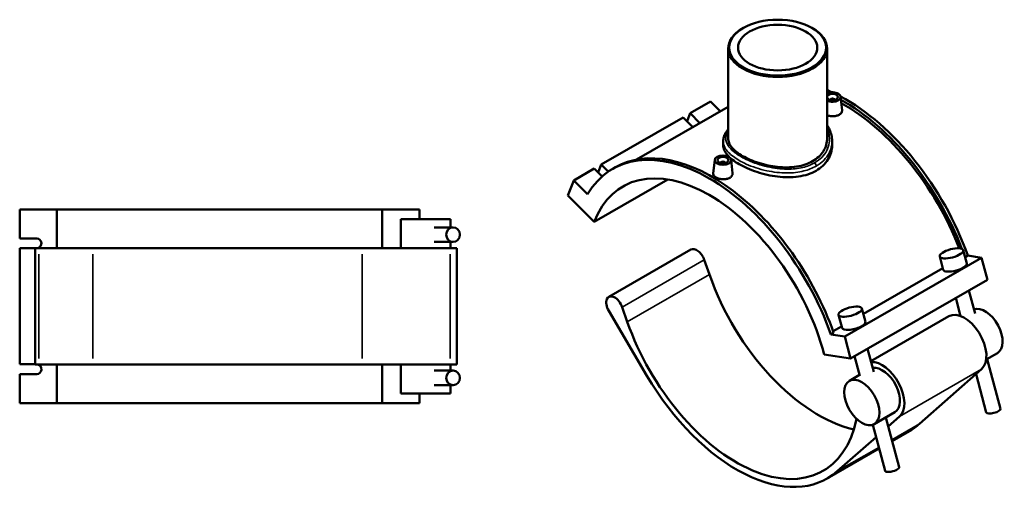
# Model space of a CAD drawing. Header units: millimetres. Extents: x -15 to 1200, y -66 to 1201.
# Tile 5 of 5: x 304 to 1200, y 771 to 1201. Entities that reach past the tile are written whole.
import ezdxf

# ---------------------------------------------------------------- set-up
doc = ezdxf.new("R2010")
doc.units = ezdxf.units.MM
doc.layers.add('Visible (ANSI)', color=7, linetype='Continuous', lineweight=50)
doc.layers.add('Visible Narrow (ANSI)', color=7, linetype='Continuous', lineweight=35)

msp = doc.modelspace()

# ---------------------------------------------------------------- linework, layer by layer
at = {"layer": 'Visible (ANSI)'}
for p, q in [((962.137, 1193.155), (961.499, 1192.785)), ((1024.744, 1193.155), (1025.383, 1192.785)), ((948.441, 1174.532), (948.441, 1092.741)), ((1038.441, 1174.532), (1038.441, 1092.741)), ((1050.707, 1130.621), (1052.025, 1118.324)), ((948.441, 1121.542), (864.991, 1073.486)), ((932.425, 1126.247), (913.828, 1115.538)), ((932.425, 1126.247), (941.282, 1117.419)), ((1041.221, 1127.902), (1041.221, 1127.716)), ((1045.221, 1127.902), (1045.221, 1127.716)), ((907.464, 1111.873), (832.935, 1068.954)), ((916.321, 1103.045), (907.464, 1111.873)), ((911.046, 1108.303), (913.828, 1115.538)), ((913.828, 1115.538), (922.685, 1106.71)), ((943.941, 1090.303), (943.941, 1086.491)), ((1042.941, 1090.303), (1042.941, 1086.491)), ((830.153, 1061.719), (832.935, 1068.954)), ((832.935, 1068.954), (839.401, 1062.511)), ((843.411, 1065.04), (845.9, 1066.474)), ((936.175, 1073.288), (934.854, 1060.968)), ((941.66, 1070.383), (941.66, 1070.569)), ((945.66, 1070.383), (945.66, 1070.569)), ((951.146, 1073.288), (952.465, 1060.991)), ((826.571, 1065.29), (807.974, 1054.58)), ((833.77, 1058.115), (826.571, 1065.29)), ((802.642, 1040.711), (807.974, 1054.58)), ((807.974, 1054.58), (820.557, 1042.039)), ((826.562, 1016.87), (893.53, 1055.434)), ((802.642, 1040.711), (826.562, 1016.87)), ((304.031, 1028.119), (337.86, 1028.119)), ((304.031, 1001.819), (304.031, 1028.119)), ((337.86, 1028.119), (337.86, 992.919)), ((337.86, 1028.119), (633.863, 1028.119)), ((633.863, 1028.119), (667.692, 1028.119)), ((633.863, 992.919), (633.863, 1028.119)), ((667.692, 1019.319), (667.692, 1028.119)), ((695.967, 1019.319), (650.607, 1019.319)), ((650.607, 992.919), (650.607, 1019.319)), ((695.967, 1011.854), (695.967, 1019.319)), ((698.218, 1011.854), (681.044, 1011.854)), ((304.031, 1001.819), (319.536, 1001.819)), ((698.218, 998.624), (681.044, 998.624)), ((695.967, 992.919), (695.967, 998.624)), ((318.169, 992.819), (304.031, 992.819)), ((304.031, 887.419), (304.031, 992.819)), ((321.461, 992.919), (318.169, 992.919)), ((318.169, 887.319), (318.169, 992.919)), ((321.461, 992.919), (370.557, 992.919)), ((615.392, 992.919), (370.557, 992.919)), ((615.392, 992.919), (695.492, 992.919)), ((701.637, 992.919), (695.492, 992.919)), ((701.637, 887.319), (701.637, 992.919)), ((914.462, 991.672), (839.791, 948.672)), ((1140.902, 985.394), (1144.102, 973.388)), ((1162.208, 991.072), (1165.408, 979.066)), ((1163.868, 984.844), (1166.324, 986.258)), ((1178.907, 984.307), (1166.324, 986.258)), ((926.752, 982.307), (931.383, 969.046)), ((1178.907, 984.307), (1054.456, 912.641)), ((1184.24, 964.297), (1178.907, 984.307)), ((1071.384, 933.275), (1143.695, 974.916)), ((1184.24, 964.297), (1059.789, 892.63)), ((1167.369, 954.582), (1173.013, 933.403)), ((1155.499, 947.746), (1159.898, 931.237)), ((839.857, 935.963), (874.573, 876.931)), ((856.713, 926.047), (852.081, 939.307)), ((1052.008, 920.355), (1048.808, 932.361)), ((1073.315, 926.033), (1070.115, 938.039)), ((1149.158, 931.003), (1078.3, 890.198)), ((1041.873, 914.592), (1044.362, 916.025)), ((1054.456, 912.641), (1041.873, 914.592)), ((1043.862, 917.426), (1051.601, 921.883)), ((1059.789, 892.63), (1054.456, 912.641)), ((1035.868, 896.339), (1059.789, 892.63)), ((1080.919, 880.37), (1075.275, 901.548)), ((1193.291, 897.531), (1183.145, 891.688)), ((304.031, 887.419), (318.169, 887.419)), ((318.169, 887.319), (321.461, 887.319)), ((370.557, 887.319), (321.461, 887.319)), ((337.86, 887.319), (337.86, 852.119)), ((370.557, 887.319), (615.392, 887.319)), ((695.492, 887.319), (615.392, 887.319)), ((633.863, 852.119), (633.863, 887.319)), ((650.607, 860.919), (650.607, 887.319)), ((695.492, 887.319), (701.637, 887.319)), ((695.967, 881.614), (695.967, 887.319)), ((1068.136, 876.963), (1063.405, 894.713)), ((1183.999, 892.18), (1196.038, 847.004)), ((319.536, 878.419), (304.031, 878.419)), ((304.031, 852.119), (304.031, 878.419)), ((681.044, 881.614), (698.218, 881.614)), ((1067.942, 877.69), (1058.649, 872.339)), ((1179.007, 882.984), (1122.368, 833.098)), ((1173.946, 878.526), (1183.254, 843.597)), ((650.607, 860.919), (695.967, 860.919)), ((667.692, 852.119), (667.692, 860.919)), ((681.044, 868.384), (698.218, 868.384)), ((695.967, 860.919), (695.967, 868.384)), ((337.86, 852.119), (304.031, 852.119)), ((633.863, 852.119), (337.86, 852.119)), ((667.692, 852.119), (633.863, 852.119)), ((1099.953, 843.781), (1081.285, 833.031)), ((1103.944, 793.97), (1091.905, 839.146)), ((1094.088, 830.957), (1104.336, 839.984)), ((1091.16, 790.564), (1080, 832.442)), ((1113.303, 826.587), (1097.654, 817.575)), ((1047.697, 790.098), (1082.999, 821.19)), ((1085.784, 810.739), (1038.633, 783.587))]:
    msp.add_line(p, q, dxfattribs=at)
for centre, major_axis, ratio in [((993.441, 1175.267), (-44.1, 0), 0.5758617), ((993.441, 1175.267), (-36, 0), 0.5758617), ((943.66, 1073.022), (-7.5, 0), 0.5758617), ((943.66, 1073.022), (-5, 0), 0.5758617), ((698.218, 1005.239), (0, 6.615), 0.9396926), ((1151.555, 988.233), (-10.653, -2.839), 0.3434135), ((1059.462, 935.2), (-10.653, -2.839), 0.3434135), ((698.218, 874.999), (0, 6.615), 0.9396926), ((1069.967, 852.685), (-11.318, 19.654), 0.5780931)]:
    msp.add_ellipse(centre, major_axis=major_axis, ratio=ratio, dxfattribs=at)
for centre, major_axis, ratio, start_param, end_param in [((993.441, 1174.532), (-45, 0), 0.5758617, 5.5016397, 10.2063236), ((1055.666, 984.231), (-87.805, 152.475), 0.5780931, 5.6024899, 5.6386177), ((1043.221, 1130.355), (7.5, 0), 0.5758617, 4.0213013, 8.5450693), ((1053.177, 982.798), (87.805, -152.475), 0.5780931, 2.4728297, 2.4768519), ((1043.221, 1130.355), (-5, 0), 0.5758617, 0.2975301, 5.9856552), ((1043.221, 1127.902), (-2, 0), 0.5758617, 2.9729035, 6.4518745), ((1055.666, 984.231), (-87.805, 152.475), 0.5780931, 4.4036404, 5.5398561), ((1053.177, 982.798), (87.805, -152.475), 0.5780931, 1.3081025, 2.3756195), ((1053.177, 982.798), (-86.083, 149.486), 0.5780931, 4.4545815, 5.5149245), ((931.215, 912.565), (-87.805, 152.475), 0.5780931, 4.4036404, 6.5958013), ((933.704, 913.998), (-87.805, 152.475), 0.5780931, 4.4036404, 6.2831853), ((931.215, 912.565), (-78.598, 136.487), 0.5780931, 4.2779904, 6.7214513), ((943.66, 1070.569), (-2, 0), 0.5758617, 2.9729035, 6.4518745), ((319.536, 997.319), (0, 4.5), 0.9396926, 3.3528035, 6.2831853), ((919.889, 982.248), (-5.427, 9.424), 0.5780931, 4.3969467, 6.2831853), ((1154.755, 976.227), (10.653, 2.839), 0.3434135, 3.1415927, 6.2831853), ((1030.776, 969.898), (78.598, -136.487), 0.5780931, 4.3969467, 5.7902836), ((845.218, 939.248), (-5.427, 9.424), 0.5780931, 4.3969467, 7.8697835), ((1163.305, 906.435), (-14.148, 24.568), 0.5780931, 3.2580078, 6.2831853), ((1181.973, 917.185), (-11.318, 19.654), 0.5780931, 3.1415927, 6.1756071), ((956.105, 926.898), (78.598, -136.487), 0.5780931, 4.3969467, 6.8646585), ((1062.661, 923.194), (-10.653, -2.839), 0.3434135, 0, 3.1415927), ((319.536, 882.919), (0, 4.5), 0.9396926, 3.1415927, 6.0719744), ((1088.635, 863.435), (14.148, -24.568), 0.5780931, 0.1164151, 2.8854754), ((1088.635, 863.435), (-11.318, 19.654), 0.5780931, 3.1415927, 6.0723166), ((956.105, 926.898), (82.527, -143.311), 0.5780931, 4.7281909, 6.3996004), ((1189.646, 845.3), (6.392, 1.703), 0.3434135, 3.1415927, 6.2831853), ((1030.776, 969.898), (82.527, -143.311), 0.5780931, 0, 0.1164151), ((1097.552, 792.267), (-6.392, -1.703), 0.3434135, 0, 3.1415927)]:
    msp.add_ellipse(centre, major_axis=major_axis, ratio=ratio, start_param=start_param, end_param=end_param, dxfattribs=at)
for points, knots in [([(1049.466, 1114.31), (1048.682, 1113.859), (1047.689, 1113.478), (1045.512, 1112.996), (1044.33, 1112.894), (1042.114, 1112.944), (1040.934, 1113.097), (1039.357, 1113.5), (1038.885, 1113.651), (1038.442, 1113.821)], [0, 0, 0, 0, 0.3326644, 0.3326644, 0.6653288, 0.6653288, 0.9974326, 0.9974326, 1.1479395, 1.1479395, 1.1479395, 1.1479395]), ([(1052.025, 1118.324), (1052.037, 1118.214), (1052.043, 1118.105), (1052.045, 1117.336), (1051.826, 1116.63), (1050.928, 1115.343), (1050.25, 1114.761), (1049.466, 1114.31)], [4.59895969, 4.59895969, 4.59895969, 4.59895969, 4.65320659, 4.65320659, 4.98567578, 4.98567578, 5.31814497, 5.31814497, 5.31814497, 5.31814497]), ([(1038.441, 1104.667), (1039.289, 1103.416), (1040.024, 1102.112), (1041.399, 1099.106), (1041.976, 1097.383), (1042.747, 1093.874), (1042.941, 1092.089), (1042.941, 1090.303)], [39.2502289, 39.2502289, 39.2502289, 39.2502289, 39.8267091, 39.8267091, 40.5397014, 40.5397014, 41.2526936, 41.2526936, 41.2526936, 41.2526936]), ([(943.941, 1090.303), (943.941, 1091.548), (944.124, 1092.793), (944.849, 1095.281), (945.406, 1096.522), (946.77, 1098.803), (947.547, 1099.852), (948.441, 1100.872)], [26.2516401, 26.2516401, 26.2516401, 26.2516401, 26.9013343, 26.9013343, 27.5846626, 27.5846626, 28.2025411, 28.2025411, 28.2025411, 28.2025411]), ([(1038.441, 1092.741), (1038.441, 1090.826), (1038.172, 1088.843), (1037.039, 1084.93), (1036.175, 1082.999), (1033.884, 1079.359), (1032.455, 1077.647), (1029.147, 1074.572), (1027.268, 1073.209), (1023.253, 1070.897), (1020.988, 1069.873), (1016.061, 1068.206), (1013.4, 1067.563), (1007.856, 1066.691), (1004.969, 1066.462), (999.17, 1066.383), (996.256, 1066.533), (990.625, 1067.12), (987.712, 1067.577), (981.912, 1068.797), (979.025, 1069.558), (973.482, 1071.315), (970.82, 1072.312), (965.893, 1074.448), (963.628, 1075.587), (959.614, 1077.898), (957.734, 1079.146), (954.426, 1081.753), (952.998, 1083.111), (950.707, 1085.866), (949.842, 1087.265), (948.709, 1090.038), (948.441, 1091.413), (948.441, 1092.741)], [10.2174704, 10.2174704, 10.2174704, 10.2174704, 11.0690068, 11.0690068, 11.9205431, 11.9205431, 12.7720794, 12.7720794, 13.6236158, 13.6236158, 14.4751521, 14.4751521, 15.3266885, 15.3266885, 16.1782248, 16.1782248, 17.0297611, 17.0297611, 17.8811768, 17.8811768, 18.7325924, 18.7325924, 19.584008, 19.584008, 20.4354237, 20.4354237, 21.2868393, 21.2868393, 22.1382549, 22.1382549, 22.9896706, 22.9896706, 23.8410862, 23.8410862, 23.8410862, 23.8410862]), ([(949.677, 1075.601), (948.949, 1076.291), (948.284, 1076.987), (946.429, 1079.167), (945.48, 1080.663), (944.235, 1083.619), (943.941, 1085.08), (943.941, 1086.491)], [8.9365044, 8.9365044, 8.9365044, 8.9365044, 9.3799191, 9.3799191, 10.3178182, 10.3178182, 11.2557172, 11.2557172, 11.2557172, 11.2557172]), ([(1042.941, 1086.491), (1042.941, 1084.339), (1042.646, 1082.11), (1041.402, 1077.711), (1040.452, 1075.543), (1037.934, 1071.463), (1036.363, 1069.549), (1032.723, 1066.123), (1030.654, 1064.611), (1028.443, 1063.338)], [26.2639593, 26.2639593, 26.2639593, 26.2639593, 27.2020905, 27.2020905, 28.1402217, 28.1402217, 29.0783529, 29.0783529, 30.0164841, 30.0164841, 30.0164841, 30.0164841]), ([(1028.443, 1063.338), (1026.231, 1062.064), (1023.736, 1060.947), (1018.312, 1059.154), (1015.384, 1058.477), (1009.286, 1057.596), (1006.112, 1057.389), (999.736, 1057.4), (996.535, 1057.615), (990.347, 1058.357), (987.146, 1058.908), (980.77, 1060.34), (977.596, 1061.22), (971.497, 1063.222), (968.569, 1064.346), (963.145, 1066.733), (960.65, 1067.996), (956.228, 1070.542), (954.159, 1071.907), (951.628, 1073.877), (950.956, 1074.437), (950.325, 1075.004)], [0, 0, 0, 0, 0.9381312, 0.9381312, 1.8762624, 1.8762624, 2.8143936, 2.8143936, 3.7525249, 3.7525249, 4.6904239, 4.6904239, 5.6283229, 5.6283229, 6.566222, 6.566222, 7.504121, 7.504121, 8.4420201, 8.4420201, 8.8082017, 8.8082017, 8.8082017, 8.8082017]), ([(949.906, 1056.977), (949.122, 1056.526), (948.129, 1056.145), (945.954, 1055.663), (944.772, 1055.561), (942.557, 1055.61), (941.376, 1055.763), (939.204, 1056.318), (938.212, 1056.719), (936.646, 1057.621), (935.966, 1058.182), (935.064, 1059.399), (934.84, 1060.054), (934.838, 1060.767), (934.843, 1060.867), (934.854, 1060.968)], [2.6590727, 2.6590727, 2.6590727, 2.6590727, 2.9915419, 2.9915419, 3.3240111, 3.3240111, 3.6563099, 3.6563099, 3.9886088, 3.9886088, 4.3209077, 4.3209077, 4.6532066, 4.6532066, 4.7066992, 4.7066992, 4.7066992, 4.7066992]), ([(952.464, 1060.99), (952.476, 1060.882), (952.482, 1060.773), (952.485, 1060.005), (952.266, 1059.299), (951.368, 1058.01), (950.69, 1057.429), (949.906, 1056.977)], [7.25802376, 7.25802376, 7.25802376, 7.25802376, 7.31188888, 7.31188888, 7.64455326, 7.64455326, 7.97721765, 7.97721765, 7.97721765, 7.97721765])]:
    msp.add_open_spline(points, degree=3, knots=knots, dxfattribs=at)
at = {"layer": 'Visible Narrow (ANSI)'}
for p, q in [((321.461, 892.599), (321.461, 987.639)), ((370.557, 892.599), (370.557, 987.639)), ((615.392, 987.639), (615.392, 892.599)), ((695.492, 892.599), (695.492, 987.639)), ((926.752, 982.307), (852.081, 939.307)), ((931.383, 969.046), (856.713, 926.047)), ((1179.007, 882.984), (1104.336, 839.984)), ((1097.355, 818.695), (1122.368, 833.098)), ((1047.697, 790.098), (1085.485, 811.859))]:
    msp.add_line(p, q, dxfattribs=at)
msp.add_ellipse((1026.533, 1068.643), major_axis=(-1.347, 2.34), ratio=0.5780931, start_param=3.9289245, end_param=5.2316666, dxfattribs=at)
for points, knots in [([(1038.44, 1101.654), (1038.624, 1101.26), (1038.796, 1100.863), (1040.479, 1096.657), (1040.949, 1092.588), (1039.606, 1083.854), (1037.282, 1079.255), (1031.712, 1073.59), (1029.518, 1071.908), (1027.039, 1070.48)], [39.8336166, 39.8336166, 39.8336166, 39.8336166, 40.0200355, 40.0200355, 41.7917816, 41.7917816, 43.9350508, 43.9350508, 45.003218, 45.003218, 45.003218, 45.003218]), ([(1027.039, 1070.48), (1023.896, 1068.67), (1020.296, 1067.273), (1011.885, 1065.234), (1006.978, 1064.742), (996.108, 1064.853), (990.098, 1065.631), (977.949, 1068.375), (971.849, 1070.441), (962.186, 1074.824), (958.367, 1077.017), (951.871, 1081.835), (949.353, 1084.48), (946.358, 1089.859), (945.921, 1092.598), (946.92, 1096.7), (947.546, 1098.083), (948.445, 1099.452)], [15.0010727, 15.0010727, 15.0010727, 15.0010727, 16.3555208, 16.3555208, 17.9201837, 17.9201837, 19.7241155, 19.7241155, 21.6933114, 21.6933114, 23.287052, 23.287052, 25.0404253, 25.0404253, 26.8294359, 26.8294359, 27.7434546, 27.7434546, 27.7434546, 27.7434546]), ([(943.942, 1090.302), (943.943, 1088.337), (944.469, 1086.369), (947.025, 1081.594), (949.626, 1078.801), (956.372, 1073.748), (960.352, 1071.464), (970.44, 1066.935), (976.822, 1064.828), (989.555, 1062.084), (995.863, 1061.341), (1007.287, 1061.35), (1012.453, 1061.919), (1021.317, 1064.137), (1025.118, 1065.629), (1028.443, 1067.543)], [-26.2516401, -26.2516401, -26.2516401, -26.2516401, -25.0404253, -25.0404253, -23.287052, -23.287052, -21.6933114, -21.6933114, -19.7241155, -19.7241155, -17.9201837, -17.9201837, -16.3555208, -16.3555208, -15.0010727, -15.0010727, -15.0010727, -15.0010727]), ([(1028.443, 1067.543), (1031.064, 1069.053), (1033.39, 1070.823), (1039.308, 1076.762), (1041.801, 1081.556), (1042.836, 1087.78), (1042.94, 1089.041), (1042.939, 1090.302)], [-45.003218, -45.003218, -45.003218, -45.003218, -43.9350508, -43.9350508, -41.7917816, -41.7917816, -41.2526936, -41.2526936, -41.2526936, -41.2526936])]:
    msp.add_open_spline(points, degree=3, knots=knots, dxfattribs=at)

doc.saveas('drawing.dxf')
